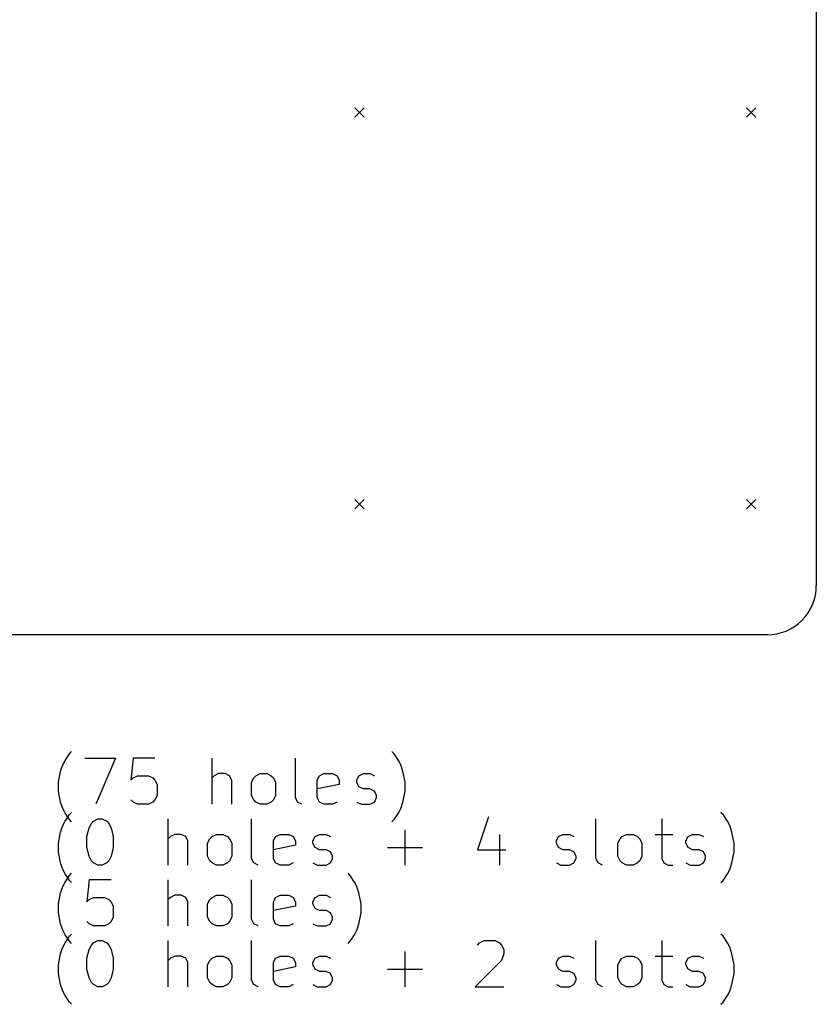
# Model space of a CAD drawing. Extents: x 72.6 to 142.4, y -98.9 to -13.5.
# Tile 2 of 3: x 107.8 to 142.4, y -98.9 to -56.2. Entities that reach past the tile are written whole.
import ezdxf

# ---------------------------------------------------------------- set-up
doc = ezdxf.new("R2010")
doc.units = 0
doc.layers.add('BLACK', color=7, linetype='CONTINUOUS')

msp = doc.modelspace()

# ---------------------------------------------------------------- linework, layer by layer
at = {"layer": 'BLACK', "linetype": 'CONTINUOUS'}
for p, q in [((142.375, -17), (142.375, -80.75)), ((122.342, -60.0083), (122.742, -60.4083)), ((122.742, -60.0083), (122.342, -60.4083)), ((139.342, -60.0083), (139.742, -60.4083)), ((139.742, -60.0083), (139.342, -60.4083)), ((122.342, -77.0083), (122.742, -77.4083)), ((122.742, -77.0083), (122.342, -77.4083)), ((139.342, -77.0083), (139.742, -77.4083)), ((139.742, -77.0083), (139.342, -77.4083)), ((140.25, -82.875), (75.7916, -82.875)), ((109.949, -88.0392), (110.044, -87.944)), ((124.044, -88.0392), (123.949, -87.944)), ((109.663, -88.5154), (109.758, -88.325)), ((109.758, -88.325), (109.949, -88.0392)), ((110.615, -88.2297), (111.949, -88.2297)), ((111.949, -88.2297), (111.092, -90.2297)), ((112.711, -88.2297), (112.615, -89.1821)), ((113.663, -88.2297), (112.711, -88.2297)), ((116.139, -90.2297), (116.139, -88.2297)), ((119.758, -89.944), (119.758, -88.2297)), ((124.234, -88.325), (124.044, -88.0392)), ((124.33, -88.5154), (124.234, -88.325)), ((109.473, -89.2773), (109.568, -88.8012)), ((109.568, -88.8012), (109.663, -88.5154)), ((124.425, -88.8012), (124.33, -88.5154)), ((124.52, -89.2773), (124.425, -88.8012)), ((109.473, -89.6583), (109.473, -89.2773)), ((112.615, -89.1821), (112.711, -89.0869)), ((112.711, -89.0869), (112.901, -88.9916)), ((112.901, -88.9916), (113.377, -88.9916)), ((113.377, -88.9916), (113.568, -89.0869)), ((113.568, -89.0869), (113.663, -89.1821)), ((113.663, -89.1821), (113.758, -89.3726)), ((116.234, -88.9916), (116.139, -89.0869)), ((116.425, -88.8964), (116.234, -88.9916)), ((116.711, -88.8964), (116.425, -88.8964)), ((116.901, -88.9916), (116.711, -88.8964)), ((116.996, -89.1821), (116.901, -88.9916)), ((116.996, -90.2297), (116.996, -89.1821)), ((117.854, -89.2773), (117.949, -89.0869)), ((117.854, -89.8488), (117.854, -89.2773)), ((117.949, -89.0869), (118.044, -88.9916)), ((118.044, -88.9916), (118.234, -88.8964)), ((118.234, -88.8964), (118.52, -88.8964)), ((118.52, -88.8964), (118.711, -88.9916)), ((118.711, -88.9916), (118.806, -89.0869)), ((118.806, -89.0869), (118.901, -89.2773)), ((118.901, -89.2773), (118.901, -89.8488)), ((120.711, -89.1821), (120.806, -88.9916)), ((120.711, -89.944), (120.711, -89.1821)), ((120.806, -88.9916), (120.996, -88.8964)), ((120.996, -88.8964), (121.377, -88.8964)), ((121.377, -88.8964), (121.568, -88.9916)), ((121.568, -88.9916), (121.663, -89.1821)), ((121.663, -89.1821), (121.663, -89.3726)), ((122.425, -89.1821), (122.52, -88.9916)), ((122.425, -89.2773), (122.425, -89.1821)), ((122.52, -89.4678), (122.425, -89.2773)), ((122.52, -88.9916), (122.711, -88.8964)), ((122.711, -88.8964), (122.996, -88.8964)), ((122.996, -88.8964), (123.187, -88.9916)), ((124.52, -89.6583), (124.52, -89.2773)), ((109.568, -90.1345), (109.473, -89.6583)), ((113.758, -89.3726), (113.758, -89.8488)), ((121.663, -89.3726), (120.711, -89.5631)), ((122.711, -89.5631), (122.52, -89.4678)), ((122.996, -89.5631), (122.711, -89.5631)), ((123.187, -89.6583), (122.996, -89.5631)), ((123.282, -89.8488), (123.187, -89.6583)), ((124.425, -90.1345), (124.52, -89.6583)), ((109.663, -90.4202), (109.568, -90.1345)), ((112.711, -90.1345), (112.615, -90.0392)), ((112.901, -90.2297), (112.711, -90.1345)), ((113.568, -90.1345), (113.377, -90.2297)), ((113.663, -90.0392), (113.568, -90.1345)), ((113.758, -89.8488), (113.663, -90.0392)), ((117.949, -90.0392), (117.854, -89.8488)), ((118.044, -90.1345), (117.949, -90.0392)), ((118.234, -90.2297), (118.044, -90.1345)), ((118.711, -90.1345), (118.52, -90.2297)), ((118.806, -90.0392), (118.711, -90.1345)), ((118.901, -89.8488), (118.806, -90.0392)), ((119.854, -90.1345), (119.758, -89.944)), ((120.044, -90.2297), (119.854, -90.1345)), ((120.806, -90.1345), (120.711, -89.944)), ((120.996, -90.2297), (120.806, -90.1345)), ((121.568, -90.1345), (121.377, -90.2297)), ((122.425, -90.1345), (122.615, -90.2297)), ((122.996, -90.2297), (123.187, -90.1345)), ((123.187, -90.1345), (123.282, -89.944)), ((123.282, -89.944), (123.282, -89.8488)), ((124.33, -90.4202), (124.425, -90.1345)), ((109.758, -90.6107), (109.663, -90.4202)), ((113.377, -90.2297), (112.901, -90.2297)), ((118.52, -90.2297), (118.234, -90.2297)), ((121.377, -90.2297), (120.996, -90.2297)), ((122.615, -90.2297), (122.996, -90.2297)), ((124.234, -90.6107), (124.33, -90.4202)), ((109.663, -91.1554), (109.758, -90.965)), ((109.949, -90.8964), (109.758, -90.6107)), ((109.758, -90.965), (109.949, -90.6792)), ((109.949, -90.6792), (110.044, -90.584)), ((110.044, -90.9916), (109.949, -90.8964)), ((110.901, -91.0602), (110.996, -90.965)), ((110.996, -90.965), (111.187, -90.8697)), ((111.187, -90.8697), (111.377, -90.8697)), ((111.377, -90.8697), (111.568, -90.965)), ((111.568, -90.965), (111.663, -91.0602)), ((114.234, -92.8697), (114.234, -90.8697)), ((117.854, -92.584), (117.854, -90.8697)), ((123.949, -90.9916), (124.044, -90.8964)), ((124.044, -90.8964), (124.234, -90.6107)), ((128.139, -90.7745), (127.663, -92.2031)), ((132.806, -92.584), (132.806, -90.8697)), ((135.663, -90.8697), (135.663, -92.584)), ((138.33, -90.6792), (138.234, -90.584)), ((138.52, -90.965), (138.33, -90.6792)), ((138.615, -91.1554), (138.52, -90.965)), ((109.568, -91.4412), (109.663, -91.1554)), ((110.711, -91.6316), (110.806, -91.2507)), ((110.806, -91.2507), (110.901, -91.0602)), ((111.663, -91.0602), (111.758, -91.2507)), ((111.758, -91.2507), (111.854, -91.6316)), ((124.52, -92.8697), (124.52, -91.3459)), ((138.711, -91.4412), (138.615, -91.1554)), ((109.473, -91.9173), (109.568, -91.4412)), ((110.711, -92.1078), (110.711, -91.6316)), ((111.854, -91.6316), (111.854, -92.1078)), ((114.33, -91.6316), (114.234, -91.7269)), ((114.52, -91.5364), (114.33, -91.6316)), ((114.806, -91.5364), (114.52, -91.5364)), ((114.996, -91.6316), (114.806, -91.5364)), ((115.092, -91.8221), (114.996, -91.6316)), ((115.092, -92.8697), (115.092, -91.8221)), ((115.949, -91.9173), (116.044, -91.7269)), ((116.044, -91.7269), (116.139, -91.6316)), ((116.139, -91.6316), (116.33, -91.5364)), ((116.33, -91.5364), (116.615, -91.5364)), ((116.615, -91.5364), (116.806, -91.6316)), ((116.806, -91.6316), (116.901, -91.7269)), ((116.901, -91.7269), (116.996, -91.9173)), ((118.806, -91.8221), (118.901, -91.6316)), ((118.806, -92.584), (118.806, -91.8221)), ((118.901, -91.6316), (119.092, -91.5364)), ((119.092, -91.5364), (119.473, -91.5364)), ((119.473, -91.5364), (119.663, -91.6316)), ((119.663, -91.6316), (119.758, -91.8221)), ((119.758, -91.8221), (119.758, -92.0126)), ((120.52, -91.8221), (120.615, -91.6316)), ((120.52, -91.9173), (120.52, -91.8221)), ((120.615, -91.6316), (120.806, -91.5364)), ((120.806, -91.5364), (121.092, -91.5364)), ((121.092, -91.5364), (121.282, -91.6316)), ((128.615, -91.5364), (128.615, -92.8697)), ((131.092, -91.8221), (131.187, -91.6316)), ((131.092, -91.9173), (131.092, -91.8221)), ((131.187, -91.6316), (131.377, -91.5364)), ((131.377, -91.5364), (131.663, -91.5364)), ((131.663, -91.5364), (131.854, -91.6316)), ((133.758, -91.9173), (133.854, -91.7269)), ((133.854, -91.7269), (133.949, -91.6316)), ((133.949, -91.6316), (134.139, -91.5364)), ((134.139, -91.5364), (134.425, -91.5364)), ((134.425, -91.5364), (134.615, -91.6316)), ((134.615, -91.6316), (134.711, -91.7269)), ((134.711, -91.7269), (134.806, -91.9173)), ((135.377, -91.5364), (136.139, -91.5364)), ((136.711, -91.8221), (136.806, -91.6316)), ((136.711, -91.9173), (136.711, -91.8221)), ((136.806, -91.6316), (136.996, -91.5364)), ((136.996, -91.5364), (137.282, -91.5364)), ((137.282, -91.5364), (137.473, -91.6316)), ((138.806, -91.9173), (138.711, -91.4412)), ((109.473, -92.2983), (109.473, -91.9173)), ((110.806, -92.4888), (110.711, -92.1078)), ((111.854, -92.1078), (111.758, -92.4888)), ((115.949, -92.4888), (115.949, -91.9173)), ((116.996, -91.9173), (116.996, -92.4888)), ((119.758, -92.0126), (118.806, -92.2031)), ((120.615, -92.1078), (120.52, -91.9173)), ((120.806, -92.2031), (120.615, -92.1078)), ((121.092, -92.2031), (120.806, -92.2031)), ((121.282, -92.2983), (121.092, -92.2031)), ((123.758, -92.1078), (125.282, -92.1078)), ((127.663, -92.2031), (128.901, -92.2031)), ((131.187, -92.1078), (131.092, -91.9173)), ((131.377, -92.2031), (131.187, -92.1078)), ((131.663, -92.2031), (131.377, -92.2031)), ((131.854, -92.2983), (131.663, -92.2031)), ((133.758, -92.4888), (133.758, -91.9173)), ((134.806, -91.9173), (134.806, -92.4888)), ((136.806, -92.1078), (136.711, -91.9173)), ((136.996, -92.2031), (136.806, -92.1078)), ((137.282, -92.2031), (136.996, -92.2031)), ((137.473, -92.2983), (137.282, -92.2031)), ((138.806, -92.2983), (138.806, -91.9173)), ((109.568, -92.7745), (109.473, -92.2983)), ((110.901, -92.6792), (110.806, -92.4888)), ((110.996, -92.7745), (110.901, -92.6792)), ((111.663, -92.6792), (111.568, -92.7745)), ((111.758, -92.4888), (111.663, -92.6792)), ((116.044, -92.6792), (115.949, -92.4888)), ((116.139, -92.7745), (116.044, -92.6792)), ((116.901, -92.6792), (116.806, -92.7745)), ((116.996, -92.4888), (116.901, -92.6792)), ((117.949, -92.7745), (117.854, -92.584)), ((118.901, -92.7745), (118.806, -92.584)), ((121.377, -92.4888), (121.282, -92.2983)), ((121.282, -92.7745), (121.377, -92.584)), ((121.377, -92.584), (121.377, -92.4888)), ((131.949, -92.4888), (131.854, -92.2983)), ((131.854, -92.7745), (131.949, -92.584)), ((131.949, -92.584), (131.949, -92.4888)), ((132.901, -92.7745), (132.806, -92.584)), ((133.854, -92.6792), (133.758, -92.4888)), ((133.949, -92.7745), (133.854, -92.6792)), ((134.711, -92.6792), (134.615, -92.7745)), ((134.806, -92.4888), (134.711, -92.6792)), ((135.663, -92.584), (135.758, -92.7745)), ((137.568, -92.4888), (137.473, -92.2983)), ((137.473, -92.7745), (137.568, -92.584)), ((137.568, -92.584), (137.568, -92.4888)), ((138.711, -92.7745), (138.806, -92.2983)), ((109.663, -93.0602), (109.568, -92.7745)), ((109.758, -93.2507), (109.663, -93.0602)), ((111.187, -92.8697), (110.996, -92.7745)), ((111.377, -92.8697), (111.187, -92.8697)), ((111.568, -92.7745), (111.377, -92.8697)), ((116.33, -92.8697), (116.139, -92.7745)), ((116.615, -92.8697), (116.33, -92.8697)), ((116.806, -92.7745), (116.615, -92.8697)), ((118.139, -92.8697), (117.949, -92.7745)), ((119.092, -92.8697), (118.901, -92.7745)), ((119.473, -92.8697), (119.092, -92.8697)), ((119.663, -92.7745), (119.473, -92.8697)), ((120.52, -92.7745), (120.711, -92.8697)), ((120.711, -92.8697), (121.092, -92.8697)), ((121.092, -92.8697), (121.282, -92.7745)), ((131.092, -92.7745), (131.282, -92.8697)), ((131.282, -92.8697), (131.663, -92.8697)), ((131.663, -92.8697), (131.854, -92.7745)), ((133.092, -92.8697), (132.901, -92.7745)), ((134.139, -92.8697), (133.949, -92.7745)), ((134.425, -92.8697), (134.139, -92.8697)), ((134.615, -92.7745), (134.425, -92.8697)), ((135.758, -92.7745), (135.949, -92.8697)), ((135.949, -92.8697), (136.139, -92.8697)), ((136.711, -92.7745), (136.901, -92.8697)), ((136.901, -92.8697), (137.282, -92.8697)), ((137.282, -92.8697), (137.473, -92.7745)), ((138.52, -93.2507), (138.615, -93.0602)), ((138.615, -93.0602), (138.711, -92.7745)), ((109.949, -93.5364), (109.758, -93.2507)), ((109.758, -93.605), (109.949, -93.3192)), ((109.949, -93.3192), (110.044, -93.224)), ((110.044, -93.6316), (109.949, -93.5364)), ((110.806, -93.5097), (110.711, -94.4621)), ((111.758, -93.5097), (110.806, -93.5097)), ((114.234, -95.5097), (114.234, -93.5097)), ((117.854, -95.224), (117.854, -93.5097)), ((122.139, -93.3192), (122.044, -93.224)), ((122.33, -93.605), (122.139, -93.3192)), ((138.234, -93.6316), (138.33, -93.5364)), ((138.33, -93.5364), (138.52, -93.2507)), ((109.568, -94.0812), (109.663, -93.7954)), ((109.663, -93.7954), (109.758, -93.605)), ((122.425, -93.7954), (122.33, -93.605)), ((122.52, -94.0812), (122.425, -93.7954)), ((109.473, -94.5573), (109.568, -94.0812)), ((110.711, -94.4621), (110.806, -94.3669)), ((110.806, -94.3669), (110.996, -94.2716)), ((110.996, -94.2716), (111.473, -94.2716)), ((111.473, -94.2716), (111.663, -94.3669)), ((111.663, -94.3669), (111.758, -94.4621)), ((114.33, -94.2716), (114.234, -94.3669)), ((114.52, -94.1764), (114.33, -94.2716)), ((114.806, -94.1764), (114.52, -94.1764)), ((114.996, -94.2716), (114.806, -94.1764)), ((115.092, -94.4621), (114.996, -94.2716)), ((115.949, -94.5573), (116.044, -94.3669)), ((116.044, -94.3669), (116.139, -94.2716)), ((116.139, -94.2716), (116.33, -94.1764)), ((116.33, -94.1764), (116.615, -94.1764)), ((116.615, -94.1764), (116.806, -94.2716)), ((116.806, -94.2716), (116.901, -94.3669)), ((116.901, -94.3669), (116.996, -94.5573)), ((118.806, -94.4621), (118.901, -94.2716)), ((118.901, -94.2716), (119.092, -94.1764)), ((119.092, -94.1764), (119.473, -94.1764)), ((119.473, -94.1764), (119.663, -94.2716)), ((119.663, -94.2716), (119.758, -94.4621)), ((120.52, -94.4621), (120.615, -94.2716)), ((120.615, -94.2716), (120.806, -94.1764)), ((120.806, -94.1764), (121.092, -94.1764)), ((121.092, -94.1764), (121.282, -94.2716)), ((122.615, -94.5573), (122.52, -94.0812)), ((109.473, -94.9383), (109.473, -94.5573)), ((111.758, -94.4621), (111.854, -94.6526)), ((111.854, -94.6526), (111.854, -95.1288)), ((115.092, -95.5097), (115.092, -94.4621)), ((115.949, -95.1288), (115.949, -94.5573)), ((116.996, -94.5573), (116.996, -95.1288)), ((118.806, -95.224), (118.806, -94.4621)), ((119.758, -94.6526), (118.806, -94.8431)), ((119.758, -94.4621), (119.758, -94.6526)), ((120.52, -94.5573), (120.52, -94.4621)), ((120.615, -94.7478), (120.52, -94.5573)), ((120.806, -94.8431), (120.615, -94.7478)), ((121.092, -94.8431), (120.806, -94.8431)), ((121.282, -94.9383), (121.092, -94.8431)), ((122.615, -94.9383), (122.615, -94.5573)), ((109.568, -95.4145), (109.473, -94.9383)), ((111.854, -95.1288), (111.758, -95.3192)), ((116.044, -95.3192), (115.949, -95.1288)), ((116.996, -95.1288), (116.901, -95.3192)), ((117.949, -95.4145), (117.854, -95.224)), ((118.901, -95.4145), (118.806, -95.224)), ((121.377, -95.1288), (121.282, -94.9383)), ((121.282, -95.4145), (121.377, -95.224)), ((121.377, -95.224), (121.377, -95.1288)), ((122.52, -95.4145), (122.615, -94.9383)), ((109.663, -95.7002), (109.568, -95.4145)), ((109.758, -95.8907), (109.663, -95.7002)), ((110.806, -95.4145), (110.711, -95.3192)), ((110.996, -95.5097), (110.806, -95.4145)), ((111.473, -95.5097), (110.996, -95.5097)), ((111.663, -95.4145), (111.473, -95.5097)), ((111.758, -95.3192), (111.663, -95.4145)), ((116.139, -95.4145), (116.044, -95.3192)), ((116.33, -95.5097), (116.139, -95.4145)), ((116.615, -95.5097), (116.33, -95.5097)), ((116.806, -95.4145), (116.615, -95.5097)), ((116.901, -95.3192), (116.806, -95.4145)), ((118.139, -95.5097), (117.949, -95.4145)), ((119.092, -95.5097), (118.901, -95.4145)), ((119.473, -95.5097), (119.092, -95.5097)), ((119.663, -95.4145), (119.473, -95.5097)), ((120.52, -95.4145), (120.711, -95.5097)), ((120.711, -95.5097), (121.092, -95.5097)), ((121.092, -95.5097), (121.282, -95.4145)), ((122.33, -95.8907), (122.425, -95.7002)), ((122.425, -95.7002), (122.52, -95.4145)), ((109.949, -96.1764), (109.758, -95.8907)), ((109.758, -96.245), (109.949, -95.9592)), ((109.949, -95.9592), (110.044, -95.864)), ((122.139, -96.1764), (122.33, -95.8907)), ((138.33, -95.9592), (138.234, -95.864)), ((138.52, -96.245), (138.33, -95.9592)), ((109.568, -96.7212), (109.663, -96.4354)), ((109.663, -96.4354), (109.758, -96.245)), ((110.044, -96.2716), (109.949, -96.1764)), ((110.711, -96.9116), (110.806, -96.5307)), ((110.806, -96.5307), (110.901, -96.3402)), ((110.901, -96.3402), (110.996, -96.245)), ((110.996, -96.245), (111.187, -96.1497)), ((111.187, -96.1497), (111.377, -96.1497)), ((111.377, -96.1497), (111.568, -96.245)), ((111.568, -96.245), (111.663, -96.3402)), ((111.663, -96.3402), (111.758, -96.5307)), ((111.758, -96.5307), (111.854, -96.9116)), ((114.234, -98.1497), (114.234, -96.1497)), ((117.854, -97.864), (117.854, -96.1497)), ((122.044, -96.2716), (122.139, -96.1764)), ((127.663, -96.3402), (127.758, -96.245)), ((127.758, -96.245), (127.949, -96.1497)), ((127.949, -96.1497), (128.425, -96.1497)), ((128.425, -96.1497), (128.615, -96.245)), ((128.615, -96.245), (128.711, -96.3402)), ((128.711, -96.3402), (128.806, -96.5307)), ((128.806, -96.5307), (128.806, -96.7212)), ((132.806, -97.864), (132.806, -96.1497)), ((135.663, -96.1497), (135.663, -97.864)), ((138.615, -96.4354), (138.52, -96.245)), ((138.711, -96.7212), (138.615, -96.4354)), ((109.473, -97.1973), (109.568, -96.7212)), ((110.711, -97.3878), (110.711, -96.9116)), ((111.854, -96.9116), (111.854, -97.3878)), ((114.33, -96.9116), (114.234, -97.0069)), ((114.52, -96.8164), (114.33, -96.9116)), ((114.806, -96.8164), (114.52, -96.8164)), ((114.996, -96.9116), (114.806, -96.8164)), ((115.092, -97.1021), (114.996, -96.9116)), ((116.044, -97.0069), (116.139, -96.9116)), ((116.139, -96.9116), (116.33, -96.8164)), ((116.33, -96.8164), (116.615, -96.8164)), ((116.615, -96.8164), (116.806, -96.9116)), ((116.806, -96.9116), (116.901, -97.0069)), ((118.806, -97.1021), (118.901, -96.9116)), ((118.901, -96.9116), (119.092, -96.8164)), ((119.092, -96.8164), (119.473, -96.8164)), ((119.473, -96.8164), (119.663, -96.9116)), ((119.663, -96.9116), (119.758, -97.1021)), ((120.52, -97.1021), (120.615, -96.9116)), ((120.615, -96.9116), (120.806, -96.8164)), ((120.806, -96.8164), (121.092, -96.8164)), ((121.092, -96.8164), (121.282, -96.9116)), ((124.52, -98.1497), (124.52, -96.6259)), ((128.806, -96.7212), (128.711, -97.0069)), ((131.092, -97.1021), (131.187, -96.9116)), ((131.187, -96.9116), (131.377, -96.8164)), ((131.377, -96.8164), (131.663, -96.8164)), ((131.663, -96.8164), (131.854, -96.9116)), ((133.854, -97.0069), (133.949, -96.9116)), ((133.949, -96.9116), (134.139, -96.8164)), ((134.139, -96.8164), (134.425, -96.8164)), ((134.425, -96.8164), (134.615, -96.9116)), ((134.615, -96.9116), (134.711, -97.0069)), ((135.377, -96.8164), (136.139, -96.8164)), ((136.711, -97.1021), (136.806, -96.9116)), ((136.806, -96.9116), (136.996, -96.8164)), ((136.996, -96.8164), (137.282, -96.8164)), ((137.282, -96.8164), (137.473, -96.9116)), ((138.806, -97.1973), (138.711, -96.7212)), ((109.473, -97.5783), (109.473, -97.1973)), ((110.806, -97.7688), (110.711, -97.3878)), ((111.854, -97.3878), (111.758, -97.7688)), ((115.092, -98.1497), (115.092, -97.1021)), ((115.949, -97.1973), (116.044, -97.0069)), ((115.949, -97.7688), (115.949, -97.1973)), ((116.901, -97.0069), (116.996, -97.1973)), ((116.996, -97.1973), (116.996, -97.7688)), ((118.806, -97.864), (118.806, -97.1021)), ((119.758, -97.2926), (118.806, -97.4831)), ((119.758, -97.1021), (119.758, -97.2926)), ((120.52, -97.1973), (120.52, -97.1021)), ((120.615, -97.3878), (120.52, -97.1973)), ((120.806, -97.4831), (120.615, -97.3878)), ((123.758, -97.3878), (125.282, -97.3878)), ((128.711, -97.0069), (127.568, -98.1497)), ((131.092, -97.1973), (131.092, -97.1021)), ((131.187, -97.3878), (131.092, -97.1973)), ((131.377, -97.4831), (131.187, -97.3878)), ((133.758, -97.1973), (133.854, -97.0069)), ((133.758, -97.7688), (133.758, -97.1973)), ((134.711, -97.0069), (134.806, -97.1973)), ((134.806, -97.1973), (134.806, -97.7688)), ((136.711, -97.1973), (136.711, -97.1021)), ((136.806, -97.3878), (136.711, -97.1973)), ((136.996, -97.4831), (136.806, -97.3878)), ((138.806, -97.5783), (138.806, -97.1973)), ((109.568, -98.0545), (109.473, -97.5783)), ((110.901, -97.9592), (110.806, -97.7688)), ((111.758, -97.7688), (111.663, -97.9592)), ((116.044, -97.9592), (115.949, -97.7688)), ((116.996, -97.7688), (116.901, -97.9592)), ((121.092, -97.4831), (120.806, -97.4831)), ((121.282, -97.5783), (121.092, -97.4831)), ((121.377, -97.7688), (121.282, -97.5783)), ((121.377, -97.864), (121.377, -97.7688)), ((131.663, -97.4831), (131.377, -97.4831)), ((131.854, -97.5783), (131.663, -97.4831)), ((131.949, -97.7688), (131.854, -97.5783)), ((131.949, -97.864), (131.949, -97.7688)), ((133.854, -97.9592), (133.758, -97.7688)), ((134.806, -97.7688), (134.711, -97.9592)), ((137.282, -97.4831), (136.996, -97.4831)), ((137.473, -97.5783), (137.282, -97.4831)), ((137.568, -97.7688), (137.473, -97.5783)), ((137.568, -97.864), (137.568, -97.7688)), ((138.711, -98.0545), (138.806, -97.5783)), ((109.663, -98.3402), (109.568, -98.0545)), ((110.996, -98.0545), (110.901, -97.9592)), ((111.187, -98.1497), (110.996, -98.0545)), ((111.377, -98.1497), (111.187, -98.1497)), ((111.568, -98.0545), (111.377, -98.1497)), ((111.663, -97.9592), (111.568, -98.0545)), ((116.139, -98.0545), (116.044, -97.9592)), ((116.33, -98.1497), (116.139, -98.0545)), ((116.615, -98.1497), (116.33, -98.1497)), ((116.806, -98.0545), (116.615, -98.1497)), ((116.901, -97.9592), (116.806, -98.0545)), ((117.949, -98.0545), (117.854, -97.864)), ((118.139, -98.1497), (117.949, -98.0545)), ((118.901, -98.0545), (118.806, -97.864)), ((119.092, -98.1497), (118.901, -98.0545)), ((119.473, -98.1497), (119.092, -98.1497)), ((119.663, -98.0545), (119.473, -98.1497)), ((120.52, -98.0545), (120.711, -98.1497)), ((120.711, -98.1497), (121.092, -98.1497)), ((121.092, -98.1497), (121.282, -98.0545)), ((121.282, -98.0545), (121.377, -97.864)), ((127.568, -98.1497), (128.806, -98.1497)), ((131.092, -98.0545), (131.282, -98.1497)), ((131.282, -98.1497), (131.663, -98.1497)), ((131.663, -98.1497), (131.854, -98.0545)), ((131.854, -98.0545), (131.949, -97.864)), ((132.901, -98.0545), (132.806, -97.864)), ((133.092, -98.1497), (132.901, -98.0545)), ((133.949, -98.0545), (133.854, -97.9592)), ((134.139, -98.1497), (133.949, -98.0545)), ((134.425, -98.1497), (134.139, -98.1497)), ((134.615, -98.0545), (134.425, -98.1497)), ((134.711, -97.9592), (134.615, -98.0545)), ((135.663, -97.864), (135.758, -98.0545)), ((135.758, -98.0545), (135.949, -98.1497)), ((135.949, -98.1497), (136.139, -98.1497)), ((136.711, -98.0545), (136.901, -98.1497)), ((136.901, -98.1497), (137.282, -98.1497)), ((137.282, -98.1497), (137.473, -98.0545)), ((137.473, -98.0545), (137.568, -97.864)), ((138.615, -98.3402), (138.711, -98.0545)), ((109.758, -98.5307), (109.663, -98.3402)), ((109.949, -98.8164), (109.758, -98.5307)), ((138.33, -98.8164), (138.52, -98.5307)), ((138.52, -98.5307), (138.615, -98.3402)), ((110.044, -98.9116), (109.949, -98.8164)), ((138.234, -98.9116), (138.33, -98.8164))]:
    msp.add_line(p, q, dxfattribs=at)
at = {"layer": 'BLACK'}
msp.add_arc((140.25, -80.75), 2.125, -89.9991, 0.00102, dxfattribs=at)

doc.saveas('drawing.dxf')
